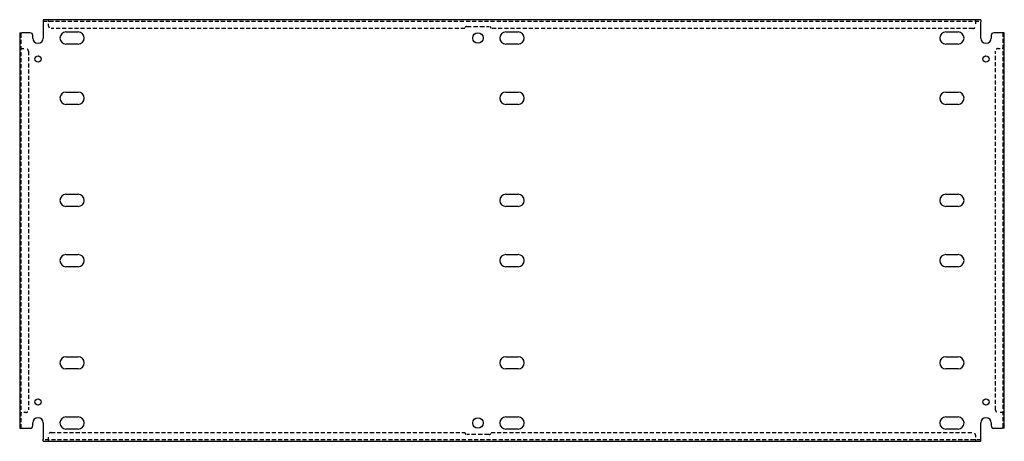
# Model space of a CAD drawing. Header units: inches. Extents: x 32.3 to 79.3, y 19.8 to 40.
import ezdxf

# ---------------------------------------------------------------- set-up
doc = ezdxf.new("R2010")
doc.units = ezdxf.units.IN
doc.header["$MEASUREMENT"] = 0
doc.linetypes.add('DASHED_SPACE', pattern=[0.2067, 0.1654, -0.0413])
doc.layers.add('Hidden Edges(ANSI)', color=7, linetype='DASHED_SPACE', lineweight=25)
doc.layers.add('Visible Edges(ANSI)', color=7, linetype='Continuous', lineweight=25)

msp = doc.modelspace()

# ---------------------------------------------------------------- linework, layer by layer
at = {"layer": 'Hidden Edges(ANSI)', "ltscale": 0.129419}
for p, q in [((33.708, 39.904), (33.708, 39.972)), ((33.708, 39.904), (33.708, 39.972)), ((77.958, 39.904), (77.958, 39.972)), ((77.958, 39.904), (77.958, 39.972)), ((32.401, 38.598), (32.333, 38.598)), ((32.401, 38.597), (32.333, 38.597)), ((79.265, 38.598), (79.333, 38.598)), ((79.265, 38.597), (79.333, 38.597)), ((32.401, 21.222), (32.333, 21.222)), ((32.401, 21.222), (32.333, 21.222)), ((79.265, 21.222), (79.333, 21.222)), ((79.265, 21.222), (79.333, 21.222)), ((33.708, 19.915), (33.708, 19.847)), ((33.708, 19.915), (33.708, 19.847)), ((77.958, 19.915), (77.958, 19.847)), ((77.958, 19.915), (77.958, 19.847))]:
    msp.add_line(p, q, dxfattribs=at)
at = {"layer": 'Hidden Edges(ANSI)', "ltscale": 1.163964}
for p, q in [((33.458, 39.904), (78.208, 39.904)), ((78.208, 19.915), (33.458, 19.915))]:
    msp.add_line(p, q, dxfattribs=at)
at = {"layer": 'Hidden Edges(ANSI)', "ltscale": 0.092649}
for p, q in [((33.708, 39.904), (33.708, 39.873)), ((77.958, 39.904), (77.958, 39.873)), ((32.401, 38.597), (32.432, 38.597)), ((79.265, 38.597), (79.234, 38.597)), ((32.401, 21.222), (32.432, 21.222)), ((79.265, 21.222), (79.234, 21.222)), ((33.708, 19.915), (33.708, 19.946)), ((77.958, 19.915), (77.958, 19.946))]:
    msp.add_line(p, q, dxfattribs=at)
at = {"layer": 'Hidden Edges(ANSI)', "ltscale": 0.369411}
for p, q in [((33.708, 39.679), (33.708, 39.873)), ((77.958, 39.873), (77.958, 39.679)), ((32.432, 38.597), (32.626, 38.597)), ((79.04, 38.597), (79.234, 38.597)), ((32.626, 21.222), (32.432, 21.222)), ((79.234, 21.222), (79.04, 21.222)), ((33.708, 19.946), (33.708, 20.14)), ((77.958, 20.14), (77.958, 19.946))]:
    msp.add_line(p, q, dxfattribs=at)
at = {"layer": 'Hidden Edges(ANSI)', "ltscale": 1.165233}
for p, q in [((53.583, 39.554), (33.833, 39.554)), ((33.833, 20.265), (53.583, 20.265))]:
    msp.add_line(p, q, dxfattribs=at)
at = {"layer": 'Hidden Edges(ANSI)', "ltscale": 1.28568}
for p, q in [((53.677, 39.648), (54.74, 39.648)), ((54.74, 20.172), (53.677, 20.172))]:
    msp.add_line(p, q, dxfattribs=at)
at = {"layer": 'Hidden Edges(ANSI)', "ltscale": 1.159087}
for p, q in [((77.833, 39.554), (54.833, 39.554)), ((54.833, 20.265), (77.833, 20.265))]:
    msp.add_line(p, q, dxfattribs=at)
at = {"layer": 'Hidden Edges(ANSI)', "ltscale": 1.155898}
for p, q in [((32.401, 20.472), (32.401, 39.347)), ((79.265, 39.347), (79.265, 20.472))]:
    msp.add_line(p, q, dxfattribs=at)
at = {"layer": 'Hidden Edges(ANSI)', "ltscale": 1.166895}
for p, q in [((32.751, 38.472), (32.751, 21.347)), ((78.915, 21.347), (78.915, 38.472))]:
    msp.add_line(p, q, dxfattribs=at)
at = {"layer": 'Hidden Edges(ANSI)', "ltscale": 0.373886}
for centre, start, end in [((33.833, 39.679), 180, 270), ((77.833, 39.679), 270, 0), ((32.626, 38.472), 0, 90), ((79.04, 38.472), 90, 180), ((32.626, 21.347), 270, 0), ((79.04, 21.347), 180, 270), ((33.833, 20.14), 90, 180), ((77.833, 20.14), 0, 90)]:
    msp.add_arc(centre, 0.125, start, end, dxfattribs=at)
at = {"layer": 'Hidden Edges(ANSI)', "ltscale": 0.279642}
for centre, start, end in [((53.677, 39.554), 90, 180), ((54.74, 39.554), 0, 90), ((53.677, 20.265), 180, 270), ((54.74, 20.265), 270, 0)]:
    msp.add_arc(centre, 0.0935, start, end, dxfattribs=at)
at = {"layer": 'Visible Edges(ANSI)'}
for p, q in [((78.208, 39.972), (33.458, 39.972)), ((33.458, 39.972), (33.458, 39.873)), ((78.208, 39.972), (78.208, 39.873)), ((33.458, 39.873), (33.458, 39.097)), ((78.208, 39.097), (78.208, 39.873)), ((32.333, 39.347), (32.432, 39.347)), ((32.333, 39.347), (32.333, 20.472)), ((32.833, 39.347), (32.432, 39.347)), ((32.958, 39.097), (32.958, 39.222)), ((34.542, 39.387), (35.124, 39.387)), ((55.542, 39.387), (56.124, 39.387)), ((76.542, 39.387), (77.124, 39.387)), ((78.708, 39.222), (78.708, 39.097)), ((79.234, 39.347), (78.833, 39.347)), ((79.333, 39.347), (79.234, 39.347)), ((79.333, 20.472), (79.333, 39.347)), ((35.124, 38.807), (34.542, 38.807)), ((56.124, 38.807), (55.542, 38.807)), ((77.124, 38.807), (76.542, 38.807)), ((34.542, 36.512), (35.124, 36.512)), ((55.542, 36.512), (56.124, 36.512)), ((76.542, 36.512), (77.124, 36.512)), ((35.124, 35.932), (34.542, 35.932)), ((56.124, 35.932), (55.542, 35.932)), ((77.124, 35.932), (76.542, 35.932)), ((34.542, 31.637), (35.124, 31.637)), ((55.542, 31.637), (56.124, 31.637)), ((76.542, 31.637), (77.124, 31.637)), ((35.124, 31.057), (34.542, 31.057)), ((56.124, 31.057), (55.542, 31.057)), ((77.124, 31.057), (76.542, 31.057)), ((34.542, 28.762), (35.124, 28.762)), ((55.542, 28.762), (56.124, 28.762)), ((76.542, 28.762), (77.124, 28.762)), ((35.124, 28.182), (34.542, 28.182)), ((56.124, 28.182), (55.542, 28.182)), ((77.124, 28.182), (76.542, 28.182)), ((34.542, 23.887), (35.124, 23.887)), ((55.542, 23.887), (56.124, 23.887)), ((76.542, 23.887), (77.124, 23.887)), ((35.124, 23.307), (34.542, 23.307)), ((56.124, 23.307), (55.542, 23.307)), ((77.124, 23.307), (76.542, 23.307)), ((32.958, 20.597), (32.958, 20.722)), ((33.458, 20.722), (33.458, 19.946)), ((34.542, 21.012), (35.124, 21.012)), ((55.542, 21.012), (56.124, 21.012)), ((76.542, 21.012), (77.124, 21.012)), ((78.208, 19.946), (78.208, 20.722)), ((78.708, 20.722), (78.708, 20.597)), ((32.333, 20.472), (32.432, 20.472)), ((32.432, 20.472), (32.833, 20.472)), ((35.124, 20.432), (34.542, 20.432)), ((56.124, 20.432), (55.542, 20.432)), ((77.124, 20.432), (76.542, 20.432)), ((78.833, 20.472), (79.234, 20.472)), ((79.333, 20.472), (79.234, 20.472)), ((33.458, 19.847), (33.458, 19.946)), ((33.458, 19.847), (78.208, 19.847)), ((78.208, 19.847), (78.208, 19.946))]:
    msp.add_line(p, q, dxfattribs=at)
for centre, radius in [((54.208, 39.097), 0.25), ((33.208, 38.097), 0.145), ((78.458, 38.097), 0.145), ((33.208, 21.722), 0.145), ((78.458, 21.722), 0.145), ((54.208, 20.722), 0.25)]:
    msp.add_circle(centre, radius, dxfattribs=at)
for centre, radius, start, end in [((32.833, 39.222), 0.125, 0, 90), ((33.208, 39.097), 0.25, 180, 0), ((34.542, 39.097), 0.29, 90, 270), ((35.124, 39.097), 0.29, 270, 90), ((55.542, 39.097), 0.29, 90, 270), ((56.124, 39.097), 0.29, 270, 90), ((76.542, 39.097), 0.29, 90, 270), ((77.124, 39.097), 0.29, 270, 90), ((78.458, 39.097), 0.25, 180, 0), ((78.833, 39.222), 0.125, 90, 180), ((34.542, 36.222), 0.29, 90, 270), ((35.124, 36.222), 0.29, 270, 90), ((55.542, 36.222), 0.29, 90, 270), ((56.124, 36.222), 0.29, 270, 90), ((76.542, 36.222), 0.29, 90, 270), ((77.124, 36.222), 0.29, 270, 90), ((34.542, 31.347), 0.29, 90, 270), ((35.124, 31.347), 0.29, 270, 90), ((55.542, 31.347), 0.29, 90, 270), ((56.124, 31.347), 0.29, 270, 90), ((76.542, 31.347), 0.29, 90, 270), ((77.124, 31.347), 0.29, 270, 90), ((34.542, 28.472), 0.29, 90, 270), ((35.124, 28.472), 0.29, 270, 90), ((55.542, 28.472), 0.29, 90, 270), ((56.124, 28.472), 0.29, 270, 90), ((76.542, 28.472), 0.29, 90, 270), ((77.124, 28.472), 0.29, 270, 90), ((34.542, 23.597), 0.29, 90, 270), ((35.124, 23.597), 0.29, 270, 90), ((55.542, 23.597), 0.29, 90, 270), ((56.124, 23.597), 0.29, 270, 90), ((76.542, 23.597), 0.29, 90, 270), ((77.124, 23.597), 0.29, 270, 90), ((33.208, 20.722), 0.25, 0, 180), ((34.542, 20.722), 0.29, 90, 270), ((35.124, 20.722), 0.29, 270, 90), ((55.542, 20.722), 0.29, 90, 270), ((56.124, 20.722), 0.29, 270, 90), ((76.542, 20.722), 0.29, 90, 270), ((77.124, 20.722), 0.29, 270, 90), ((78.458, 20.722), 0.25, 0, 180), ((32.833, 20.597), 0.125, 270, 0), ((78.833, 20.597), 0.125, 180, 270)]:
    msp.add_arc(centre, radius, start, end, dxfattribs=at)

doc.saveas('drawing.dxf')
